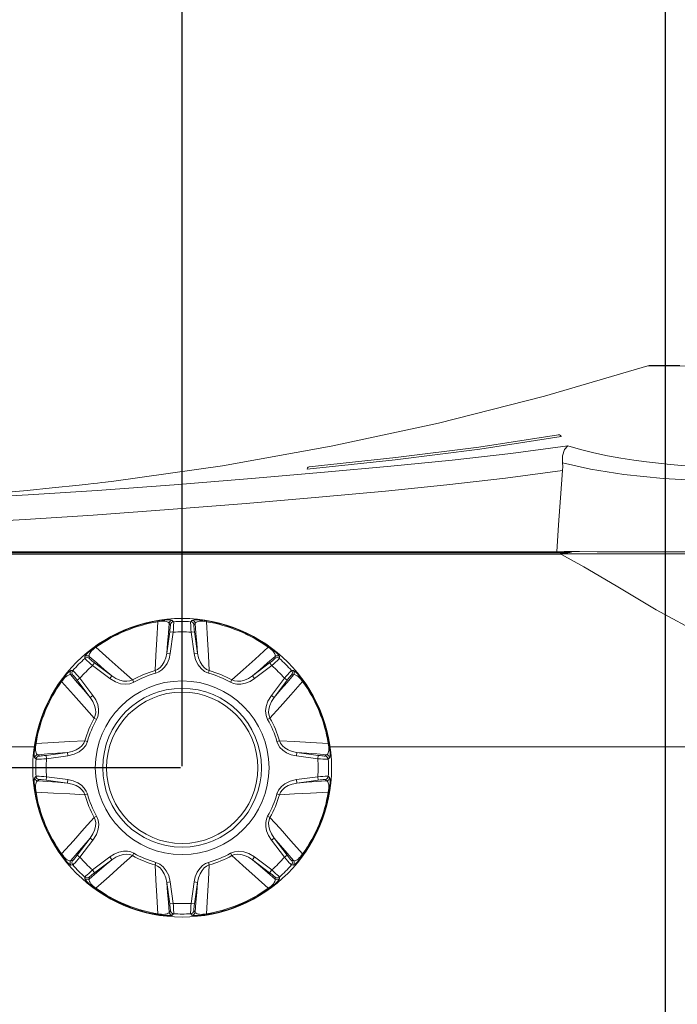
# Model space of a CAD drawing. Header units: millimetres. Extents: x 3925 to 5043, y -86 to 778.
# Tile 140 of 256: x 4272 to 4296, y 211 to 246. Entities that reach past the tile are written whole.
import ezdxf

# ---------------------------------------------------------------- set-up
doc = ezdxf.new("R2010")
doc.units = ezdxf.units.MM
doc.header["$LTSCALE"] = 46.255
doc.header["$PDMODE"] = 3
doc.header["$PDSIZE"] = 1
doc.layers.get('0').update_dxf_attribs({"linetype": 'CONTINUOUS'})
doc.layers.get('Defpoints').update_dxf_attribs({"linetype": 'CONTINUOUS'})
for name, color, linetype in [('H30-BOTTOM-CDXF_CONTINUOUS_LINE', 7, 'CONTINUOUS'), ('H30K-FRONT-CDXF_CONTINUOUS_LINE', 7, 'CONTINUOUS'), ('RUBBER-FOOT-DXF_CONTINUOUS_LINE', 7, 'CONTINUOUS')]:
    doc.layers.add(name, color=color, linetype=linetype)
doc.styles.add('SLDTEXTSTYLE0', font='arialbd.ttf', dxfattribs={"height": 5.5})
doc.styles.add('SLDTEXTSTYLE2', font='arial.ttf')
doc.dimstyles.new('SLDDIMSTYLE1', dxfattribs={"dimtxt": 5.650301, "dimasz": 4.572, "dimexe": 0, "dimexo": 0.0625, "dimgap": 1.412575, "dimtad": 0, "dimtih": 1, "dimtoh": 1, "dimlfac": 3.5, "dimrnd": 1e-09, "dimzin": 4, "dimdsep": 46, "dimtxsty": 'SLDTEXTSTYLE0', "dimsah": 1, "dimcen": 0.09, "dimadec": 0, "dimazin": 1, "dimtol": 1, "dimtp": 0.8, "dimtm": 0.8, "dimtfac": 1, "dimtdec": 1, "dimtofl": 0, "dimtmove": 0, "dimatfit": 3, "dimfxl": 1, "dimfrac": 2, "dimtolj": 1, "dimarcsym": 0})

# ---------------------------------------------------------------- blocks, each defined once
blk = doc.blocks.new('*D97')
at = {"color": 0, "linetype": 'Continuous', "lineweight": -2}
for p, q in [((4278.259, 219.477), (4278.259, 273.937)), ((4281.259, 273.937), (4352.509, 273.937)), ((4355.509, 219.477), (4355.509, 273.937))]:
    blk.add_line(p, q, dxfattribs=at)
at = {"color": 0, "linetype": 'Continuous', "lineweight": 0}
for points in [[(4281.259, 274.437), (4281.259, 273.437), (4278.259, 273.937)], [(4352.509, 274.437), (4352.509, 273.437), (4355.509, 273.937)]]:
    blk.add_solid(points, dxfattribs=at)
at = {"layer": 'Defpoints', "color": 0, "linetype": 'Continuous', "lineweight": 0}
for p in [(4355.509, 273.937), (4278.259, 219.415), (4355.509, 219.415)]:
    blk.add_point(p, dxfattribs=at)
at = {"color": 0, "linetype": 'Continuous', "lineweight": 0, "insert": (4314.8, 277.272), "char_height": 3, "attachment_point": 5, "style": 'SLDTEXTSTYLE2'}
blk.add_mtext('\\A1;309.00 [12.17]', dxfattribs=at)
blk = doc.blocks.new('*D100')
at = {"color": 0, "linetype": 'Continuous', "lineweight": -2}
for p, q in [((4278.196, 219.415), (4217.635, 219.415)), ((4217.635, 216.415), (4217.635, 144.59)), ((4260.696, 141.59), (4217.635, 141.59))]:
    blk.add_line(p, q, dxfattribs=at)
at = {"color": 0, "linetype": 'Continuous', "lineweight": 0}
for points in [[(4217.135, 216.415), (4218.135, 216.415), (4217.635, 219.415)], [(4217.135, 144.59), (4218.135, 144.59), (4217.635, 141.59)]]:
    blk.add_solid(points, dxfattribs=at)
at = {"layer": 'Defpoints', "color": 0, "linetype": 'Continuous', "lineweight": 0}
for p in [(4278.259, 219.415), (4217.635, 141.59), (4260.759, 141.59)]:
    blk.add_point(p, dxfattribs=at)
at = {"color": 0, "linetype": 'Continuous', "lineweight": 0, "insert": (4214.3, 181.816), "char_height": 3, "attachment_point": 5, "rotation": 90, "style": 'SLDTEXTSTYLE2'}
blk.add_mtext('\\A1;311.30 [12.26]', dxfattribs=at)
blk = doc.blocks.new('*D101')
at = {"color": 0, "linetype": 'Continuous', "lineweight": -2}
for p, q in [((4278.259, 264.832), (4250.726, 264.832)), ((4278.259, 219.54), (4278.259, 264.832)), ((4292.634, 264.832), (4281.259, 264.832)), ((4295.634, 203.977), (4295.634, 264.832))]:
    blk.add_line(p, q, dxfattribs=at)
at = {"color": 0, "linetype": 'Continuous', "lineweight": 0}
for points in [[(4281.259, 265.332), (4281.259, 264.332), (4278.259, 264.832)], [(4292.634, 265.332), (4292.634, 264.332), (4295.634, 264.832)]]:
    blk.add_solid(points, dxfattribs=at)
at = {"layer": 'Defpoints', "color": 0, "linetype": 'Continuous', "lineweight": 0}
for p in [(4295.634, 264.832), (4278.259, 219.477), (4295.634, 203.915)]:
    blk.add_point(p, dxfattribs=at)
at = {"color": 0, "linetype": 'Continuous', "lineweight": 0, "insert": (4262.992, 268.167), "char_height": 3, "attachment_point": 5, "style": 'SLDTEXTSTYLE2'}
blk.add_mtext('\\A1;69.50 [2.74]', dxfattribs=at)
blk = doc.blocks.new('*D102')
at = {"color": 0, "linetype": 'Continuous', "lineweight": -2}
for p, q in [((4250.009, 216.477), (4250.009, 253.43)), ((4275.259, 253.43), (4253.009, 253.43)), ((4278.259, 219.477), (4278.259, 253.43))]:
    blk.add_line(p, q, dxfattribs=at)
at = {"color": 0, "linetype": 'Continuous', "lineweight": 0}
for points in [[(4253.009, 253.93), (4253.009, 252.93), (4250.009, 253.43)], [(4275.259, 253.93), (4275.259, 252.93), (4278.259, 253.43)]]:
    blk.add_solid(points, dxfattribs=at)
at = {"layer": 'Defpoints', "color": 0, "linetype": 'Continuous', "lineweight": 0}
for p in [(4250.009, 253.43), (4278.259, 219.415), (4250.009, 216.415)]:
    blk.add_point(p, dxfattribs=at)
at = {"color": 0, "linetype": 'Continuous', "lineweight": 0, "insert": (4264.134, 256.765), "char_height": 3, "attachment_point": 5, "style": 'SLDTEXTSTYLE2'}
blk.add_mtext('\\A1;113.00 [4.45]', dxfattribs=at)

msp = doc.modelspace()

# ---------------------------------------------------------------- linework, layer by layer
at = {"layer": 'H30-BOTTOM-CDXF_CONTINUOUS_LINE', "color": 7, "linetype": 'Continuous', "lineweight": 0}
for p, q in [((4262.5088, 227.1495), (4292.1069, 227.1495)), ((4262.5088, 227.095), (4291.8464, 227.095)), ((4291.8996, 227.0843), (4291.8464, 227.095)), ((4292.0569, 227.1376), (4291.8483, 227.1095)), ((4291.8996, 227.0843), (4291.8483, 227.1095)), ((4341.9193, 227.1095), (4291.8483, 227.1095)), ((4292.2557, 227.1648), (4292.0569, 227.1376)), ((4292.1069, 227.1495), (4292.1217, 227.1465)), ((4262.5088, 220.1648), (4272.95, 220.1648)), ((4283.5687, 220.1648), (4350.2, 220.1648))]:
    msp.add_line(p, q, dxfattribs=at)
msp.add_lwpolyline([(4291.8996, 227.0843), (4292.7079, 226.6448), (4293.8625, 225.955), (4295.3053, 225.0959), (4296.945, 224.2039), (4298.6852, 223.4345), (4300.4029, 222.9498), (4301.8838, 222.8138)], dxfattribs=at)
at = {"layer": 'H30K-FRONT-CDXF_CONTINUOUS_LINE', "color": 7, "linetype": 'Continuous', "lineweight": 0}
for p, q in [((4295.0367, 233.8743), (4295.0088, 233.8746)), ((4295.4569, 233.872), (4295.0367, 233.8743)), ((4295.3724, 233.8893), (4295.1103, 233.89)), ((4296.1512, 233.8879), (4295.3712, 233.8893)), ((4296.0141, 233.8693), (4295.4569, 233.872)), ((4297.2014, 233.8641), (4296.0141, 233.8693)), ((4291.7967, 231.3924), (4291.7967, 231.4034)), ((4291.8827, 231.3309), (4291.8828, 231.3455)), ((4279.7126, 230.2815), (4275.8032, 229.7289)), ((4285.9227, 230.4975), (4282.76, 230.1577)), ((4282.8264, 230.2452), (4282.8264, 230.2404)), ((4282.76, 230.1641), (4282.76, 230.1577)), ((4274.551, 229.5819), (4274.6672, 229.5948)), ((4274.6672, 229.5948), (4274.8775, 229.6187)), ((4274.8775, 229.6187), (4275.0569, 229.6393)), ((4275.0569, 229.6393), (4275.2184, 229.6583)), ((4275.2184, 229.6583), (4275.3678, 229.676)), ((4275.3678, 229.676), (4275.5002, 229.6919)), ((4275.5002, 229.6919), (4275.8032, 229.7289)), ((4262.5088, 227.179), (4291.7287, 227.179)), ((4262.5088, 227.1594), (4291.9957, 227.1594)), ((4291.8573, 227.1883), (4291.7287, 227.179)), ((4291.9947, 227.1978), (4291.8573, 227.1883)), ((4291.9957, 227.1594), (4291.9947, 227.1978)), ((4292.5494, 227.1923), (4291.9947, 227.1978)), ((4292.0242, 227.157), (4291.9957, 227.1594)), ((4292.1998, 227.1571), (4292.0242, 227.157))]:
    msp.add_line(p, q, dxfattribs=at)
for points in [[(4295.0088, 233.8746), (4291.2889, 232.7844), (4287.481, 231.8151), (4283.6124, 230.9781), (4279.7126, 230.2815)], [(4291.7967, 231.3924), (4288.9261, 230.9463), (4285.9396, 230.5723), (4282.8264, 230.2404)], [(4291.8827, 231.3309), (4288.9618, 230.8777), (4285.9227, 230.4975)], [(4291.8862, 231.3315), (4291.8628, 231.3711), (4291.8323, 231.3899), (4291.7967, 231.3924)], [(4264.3796, 228.9249), (4265.2705, 228.9372), (4266.8465, 228.9714), (4268.5933, 229.0275), (4270.5354, 229.1114), (4272.7168, 229.23), (4275.2062, 229.3917), (4277.9666, 229.5958), (4280.7572, 229.8206), (4283.3743, 230.0448), (4285.7647, 230.2636), (4287.9699, 230.485), (4290.0779, 230.7258), (4292.1237, 231.0014)], [(4291.9352, 230.3896), (4291.9409, 230.6414), (4292.0082, 230.8601), (4292.1237, 231.0014)], [(4301.632, 230.3891), (4300.9273, 230.315), (4300.281, 230.2649), (4299.6914, 230.2331), (4299.152, 230.2152), (4298.6447, 230.2076), (4298.1483, 230.2087), (4297.6512, 230.2181), (4297.1574, 230.2355), (4296.6807, 230.2602), (4296.2313, 230.2905), (4295.8053, 230.3258), (4295.386, 230.367), (4294.9553, 230.4167), (4294.5027, 230.4776), (4294.0312, 230.5513), (4293.5492, 230.6389), (4293.0637, 230.7422), (4292.5848, 230.8629), (4292.1237, 231.0014)], [(4282.8264, 230.2404), (4282.7928, 230.2284), (4282.7684, 230.2018), (4282.7565, 230.1574)], [(4291.9352, 230.3896), (4291.9426, 230.2525), (4291.938, 230.1074)], [(4291.9352, 230.3896), (4292.9453, 230.1554), (4294.1457, 229.9632), (4295.5569, 229.8154), (4297.2715, 229.7241), (4299.318, 229.7343), (4301.6959, 229.9274)], [(4262.5088, 228.0365), (4263.8442, 228.0417), (4265.253, 228.0587), (4266.816, 228.0921), (4268.5463, 228.147), (4270.4663, 228.2289), (4272.6171, 228.3447), (4275.0647, 228.5024), (4277.7831, 228.7024), (4280.5553, 228.9256), (4283.1725, 229.1504), (4285.5686, 229.3702), (4287.7788, 229.5922), (4289.8848, 229.8323), (4291.9381, 230.1078)], [(4291.9381, 230.1078), (4291.8677, 229.1305), (4291.7979, 228.1545), (4291.7287, 227.179)], [(4271.1292, 229.2563), (4271.8654, 229.3172), (4272.6847, 229.3908), (4273.5858, 229.479), (4274.551, 229.5819)], [(4301.6965, 227.179), (4300.1225, 227.1791), (4298.7073, 227.1794), (4297.4611, 227.1799), (4296.3945, 227.1806), (4295.477, 227.1817), (4294.6583, 227.1832), (4293.896, 227.1853), (4293.1868, 227.1882), (4292.5494, 227.1923)]]:
    msp.add_lwpolyline(points, dxfattribs=at)
msp.add_arc((4295.11, 233.5508), 0.3393, 78.53804, 107.36245, dxfattribs=at)
at = {"layer": 'RUBBER-FOOT-DXF_CONTINUOUS_LINE', "color": 7, "linetype": 'Continuous', "lineweight": 0}
for p, q in [((4277.3812, 224.6986), (4277.386, 224.6699)), ((4277.8355, 224.5607), (4277.7899, 224.6098)), ((4277.9053, 224.7174), (4277.9519, 224.6684)), ((4278.5658, 224.6684), (4278.6124, 224.7174)), ((4278.7278, 224.6098), (4278.6822, 224.5607)), ((4279.1365, 224.6986), (4279.1317, 224.6699)), ((4277.8135, 224.3092), (4277.7083, 223.5408)), ((4277.9372, 224.2923), (4277.8135, 224.3092)), ((4277.9372, 224.2923), (4277.8319, 223.5238)), ((4278.5805, 224.2923), (4278.7042, 224.3092)), ((4278.6858, 223.5238), (4278.5805, 224.2923)), ((4278.8094, 223.5408), (4278.7042, 224.3092)), ((4275.1432, 223.7716), (4275.1601, 223.7479)), ((4277.8319, 223.5238), (4277.7083, 223.5407)), ((4278.6858, 223.5238), (4278.8094, 223.5407)), ((4281.3745, 223.7716), (4281.3576, 223.7479)), ((4274.761, 223.3467), (4274.7593, 223.4143)), ((4274.917, 223.4198), (4274.9195, 223.3529)), ((4275.0373, 223.0911), (4275.1128, 223.1905)), ((4275.7306, 222.7216), (4275.1128, 223.1905)), ((4281.4049, 223.1905), (4280.787, 222.7216)), ((4281.4803, 223.0911), (4281.4049, 223.1905)), ((4281.5982, 223.3529), (4281.6007, 223.4198)), ((4281.7584, 223.4143), (4281.7567, 223.3467)), ((4274.2593, 222.9143), (4274.3269, 222.9126)), ((4275.6552, 222.6222), (4275.0373, 223.0911)), ((4277.3161, 222.8203), (4277.2905, 222.9126)), ((4279.2016, 222.8203), (4279.2272, 222.9126)), ((4281.4803, 223.0911), (4280.8625, 222.6222)), ((4282.2584, 222.9143), (4282.1908, 222.9126)), ((4273.902, 222.5304), (4273.9257, 222.5135)), ((4274.3207, 222.7541), (4274.2538, 222.7566)), ((4274.5825, 222.6363), (4274.4831, 222.5608)), ((4274.4831, 222.5608), (4274.952, 221.943)), ((4274.5825, 222.6363), (4275.0514, 222.0184)), ((4275.6552, 222.6222), (4275.7307, 222.7216)), ((4276.5174, 222.4895), (4276.4702, 222.5728)), ((4280.0003, 222.4895), (4280.0475, 222.5728)), ((4280.8625, 222.6222), (4280.787, 222.7216)), ((4281.9352, 222.6363), (4281.4662, 222.0184)), ((4282.0346, 222.5608), (4281.5657, 221.943)), ((4282.0346, 222.5608), (4281.9352, 222.6363)), ((4282.2639, 222.7566), (4282.197, 222.7541)), ((4282.592, 222.5135), (4282.6157, 222.5304)), ((4275.0514, 222.0184), (4274.952, 221.9429)), ((4281.5657, 221.9429), (4281.4662, 222.0184)), ((4275.1841, 221.1562), (4275.1008, 221.2034)), ((4281.4169, 221.2034), (4281.3336, 221.1562)), ((4274.8533, 220.3575), (4274.761, 220.3831)), ((4281.7567, 220.3831), (4281.6644, 220.3575)), ((4272.975, 220.2924), (4273.0037, 220.2876)), ((4274.1328, 219.9653), (4273.3644, 219.8601)), ((4274.1498, 219.8417), (4274.1329, 219.9653)), ((4282.3848, 219.9653), (4282.3679, 219.8417)), ((4282.3848, 219.9653), (4283.1533, 219.8601)), ((4283.514, 220.2876), (4283.5427, 220.2924)), ((4273.0052, 219.7217), (4272.9562, 219.7683)), ((4273.0638, 219.8837), (4273.1129, 219.8381)), ((4273.3813, 219.7364), (4273.3644, 219.8601)), ((4274.1498, 219.8417), (4273.3813, 219.7364)), ((4282.3679, 219.8417), (4283.1364, 219.7364)), ((4283.1533, 219.8601), (4283.1364, 219.7364)), ((4283.4048, 219.8381), (4283.4539, 219.8837)), ((4283.5125, 219.7217), (4283.5615, 219.7683)), ((4273.0052, 219.1078), (4272.9562, 219.0612)), ((4273.1129, 218.9914), (4273.0638, 218.9458)), ((4273.3644, 218.9694), (4273.3813, 219.0931)), ((4274.1328, 218.8642), (4273.3644, 218.9694)), ((4274.1498, 218.9878), (4273.3813, 219.0931)), ((4274.1329, 218.8642), (4274.1498, 218.9878)), ((4283.1364, 219.0931), (4282.3679, 218.9878)), ((4282.3848, 218.8642), (4282.3679, 218.9878)), ((4283.1533, 218.9694), (4282.3849, 218.8642)), ((4283.1533, 218.9694), (4283.1364, 219.0931)), ((4283.4539, 218.9458), (4283.4048, 218.9914)), ((4283.5615, 219.0612), (4283.5125, 219.1078)), ((4273.0037, 218.5419), (4272.975, 218.5371)), ((4274.761, 218.4464), (4274.8533, 218.472)), ((4281.7567, 218.4464), (4281.6644, 218.472)), ((4283.514, 218.5419), (4283.5427, 218.5371)), ((4275.1008, 217.6261), (4275.1841, 217.6733)), ((4281.4169, 217.6261), (4281.3336, 217.6733)), ((4274.4831, 216.2687), (4274.952, 216.8865)), ((4274.5825, 216.1933), (4275.0514, 216.8111)), ((4274.952, 216.8866), (4275.0514, 216.8111)), ((4281.5657, 216.8866), (4281.4662, 216.8111)), ((4281.4662, 216.8111), (4281.9352, 216.1933)), ((4281.5657, 216.8866), (4282.0346, 216.2687)), ((4273.9257, 216.316), (4273.902, 216.2991)), ((4274.2538, 216.0729), (4274.3207, 216.0754)), ((4274.4831, 216.2687), (4274.5825, 216.1933)), ((4275.0373, 215.7384), (4275.6552, 216.2074)), ((4275.1128, 215.639), (4275.7306, 216.1079)), ((4275.6552, 216.2074), (4275.7307, 216.1079)), ((4276.5174, 216.34), (4276.4702, 216.2567)), ((4280.0003, 216.34), (4280.0475, 216.2567)), ((4280.8625, 216.2074), (4280.787, 216.1079)), ((4280.7871, 216.1079), (4281.4049, 215.639)), ((4280.8625, 216.2074), (4281.4803, 215.7384)), ((4282.0346, 216.2687), (4281.9352, 216.1933)), ((4282.197, 216.0754), (4282.2639, 216.0729)), ((4282.592, 216.316), (4282.6157, 216.2991)), ((4274.2593, 215.9152), (4274.3269, 215.9169)), ((4275.0373, 215.7384), (4275.1128, 215.639)), ((4277.3161, 216.0092), (4277.2905, 215.9169)), ((4279.2016, 216.0092), (4279.2272, 215.9169)), ((4281.4803, 215.7384), (4281.4049, 215.639)), ((4282.1908, 215.9169), (4282.2584, 215.9152)), ((4274.7593, 215.4152), (4274.761, 215.4828)), ((4274.9195, 215.4766), (4274.917, 215.4097)), ((4281.6007, 215.4097), (4281.5982, 215.4766)), ((4281.7567, 215.4828), (4281.7584, 215.4152)), ((4275.1432, 215.0579), (4275.1601, 215.0816)), ((4277.8319, 215.3057), (4277.7083, 215.2888)), ((4277.7083, 215.2887), (4277.8135, 214.5203)), ((4277.8319, 215.3057), (4277.9372, 214.5372)), ((4278.5805, 214.5372), (4278.6858, 215.3057)), ((4278.6858, 215.3057), (4278.8094, 215.2888)), ((4278.7042, 214.5203), (4278.8094, 215.2888)), ((4281.3745, 215.0579), (4281.3576, 215.0816)), ((4277.9372, 214.5372), (4277.8135, 214.5203)), ((4278.5805, 214.5372), (4278.7042, 214.5203)), ((4277.3812, 214.1309), (4277.386, 214.1596)), ((4277.7899, 214.2197), (4277.8355, 214.2688)), ((4277.9519, 214.1611), (4277.9053, 214.1121)), ((4278.6124, 214.1121), (4278.5658, 214.1611)), ((4278.6822, 214.2688), (4278.7278, 214.2197)), ((4279.1365, 214.1309), (4279.1317, 214.1596))]:
    msp.add_line(p, q, dxfattribs=at)
for points in [[(4277.386, 224.6699), (4277.3491, 224.0372), (4277.3172, 223.4522), (4277.2905, 222.9126)], [(4277.3812, 224.6986), (4277.4673, 224.7116), (4277.5543, 224.7221), (4277.6387, 224.7294), (4277.7178, 224.7335), (4277.7871, 224.7341), (4277.8437, 224.7315), (4277.8843, 224.7259), (4277.9053, 224.7174)], [(4277.386, 224.6699), (4277.448, 224.68), (4277.5116, 224.6863), (4277.5736, 224.688), (4277.6306, 224.685), (4277.6804, 224.6775), (4277.7223, 224.666), (4277.7553, 224.6508), (4277.7784, 224.6321), (4277.7899, 224.6098)], [(4277.7083, 223.5408), (4277.7356, 223.8972), (4277.7629, 224.255), (4277.7899, 224.6098)], [(4277.9053, 224.7174), (4277.864, 224.7073), (4277.8285, 224.684), (4277.8028, 224.6502), (4277.7899, 224.6097)], [(4277.9519, 224.6684), (4277.9103, 224.6586), (4277.8745, 224.6353), (4277.8485, 224.6014), (4277.8355, 224.5607)], [(4277.9519, 224.6684), (4277.954, 224.6517), (4277.9541, 224.6121), (4277.9523, 224.5523), (4277.9486, 224.4756), (4277.9435, 224.3873), (4277.9372, 224.2923)], [(4278.5805, 224.2923), (4278.5742, 224.3872), (4278.5691, 224.4755), (4278.5654, 224.5525), (4278.5636, 224.6123), (4278.5637, 224.6518), (4278.5658, 224.6684)], [(4278.5658, 224.6684), (4278.6074, 224.6586), (4278.6432, 224.6353), (4278.6692, 224.6014), (4278.6822, 224.5607)], [(4279.1365, 224.6986), (4279.0503, 224.7116), (4278.9634, 224.7221), (4278.879, 224.7294), (4278.7999, 224.7335), (4278.7306, 224.7341), (4278.674, 224.7315), (4278.6334, 224.7259), (4278.6124, 224.7174)], [(4278.6124, 224.7174), (4278.6537, 224.7073), (4278.6892, 224.684), (4278.7149, 224.6502), (4278.7278, 224.6097)], [(4278.7278, 224.6098), (4278.7393, 224.6321), (4278.7624, 224.6508), (4278.7954, 224.6661), (4278.8373, 224.6776), (4278.8871, 224.685), (4278.9441, 224.688), (4279.0061, 224.6863), (4279.0698, 224.68), (4279.1317, 224.6699)], [(4278.7278, 224.6098), (4278.7548, 224.255), (4278.7821, 223.8971), (4278.8094, 223.5408)], [(4279.2272, 222.9126), (4279.2006, 223.4508), (4279.1687, 224.0357), (4279.1317, 224.6699)], [(4277.8355, 224.5607), (4277.8372, 224.5497), (4277.8366, 224.5233), (4277.8338, 224.4836), (4277.8287, 224.4323), (4277.8219, 224.3734), (4277.8135, 224.3092)], [(4278.7042, 224.3092), (4278.6958, 224.3732), (4278.689, 224.4323), (4278.6839, 224.4838), (4278.681, 224.5236), (4278.6805, 224.5498), (4278.6822, 224.5607)], [(4275.1432, 223.7716), (4275.0731, 223.7199), (4275.0042, 223.6658), (4274.9393, 223.6113), (4274.8805, 223.5582), (4274.8311, 223.5096), (4274.7929, 223.4678), (4274.7682, 223.4351), (4274.7593, 223.4143)], [(4274.917, 223.4198), (4274.9094, 223.4437), (4274.9124, 223.4733), (4274.925, 223.5074), (4274.9465, 223.5451), (4274.9765, 223.5857), (4275.0146, 223.6281), (4275.0597, 223.6707), (4275.1092, 223.7113), (4275.1601, 223.7479)], [(4276.4702, 222.5728), (4276.0708, 222.9346), (4275.6347, 223.3256), (4275.1601, 223.7479)], [(4277.7083, 223.5407), (4277.6718, 223.3707), (4277.6154, 223.2269), (4277.5447, 223.1092), (4277.4641, 223.0175), (4277.3778, 222.9521), (4277.2905, 222.9126)], [(4277.8319, 223.5238), (4277.789, 223.3358), (4277.7182, 223.1698), (4277.6282, 223.0349), (4277.5273, 222.9329), (4277.4217, 222.8623), (4277.3161, 222.8203)], [(4279.2016, 222.8203), (4279.0653, 222.8797), (4278.9384, 222.9804), (4278.8289, 223.1194), (4278.7425, 223.296), (4278.6858, 223.5238)], [(4279.2272, 222.9126), (4279.1399, 222.9521), (4279.0536, 223.0175), (4278.973, 223.1091), (4278.9023, 223.2269), (4278.8459, 223.3707), (4278.8094, 223.5407)], [(4281.3576, 223.7479), (4280.8841, 223.3266), (4280.4479, 222.9355), (4280.0475, 222.5728)], [(4281.3576, 223.7479), (4281.4086, 223.7112), (4281.458, 223.6706), (4281.5031, 223.628), (4281.5412, 223.5857), (4281.5712, 223.5451), (4281.5927, 223.5074), (4281.6053, 223.4733), (4281.6083, 223.4437), (4281.6007, 223.4198)], [(4281.3745, 223.7716), (4281.4446, 223.7199), (4281.5135, 223.6658), (4281.5784, 223.6114), (4281.6371, 223.5583), (4281.6866, 223.5096), (4281.7247, 223.4678), (4281.7495, 223.4351), (4281.7584, 223.4143)], [(4274.7593, 223.4143), (4274.7956, 223.4364), (4274.8372, 223.445), (4274.8793, 223.4393), (4274.917, 223.4198)], [(4274.761, 223.3467), (4274.7974, 223.3692), (4274.8391, 223.3781), (4274.8815, 223.3724), (4274.9195, 223.3529)], [(4275.0373, 223.0911), (4274.9658, 223.1538), (4274.8997, 223.2126), (4274.8427, 223.2645), (4274.7991, 223.3055), (4274.7713, 223.3335), (4274.761, 223.3467)], [(4274.917, 223.4198), (4275.1869, 223.188), (4275.4593, 222.9543), (4275.7306, 222.7216)], [(4275.1128, 223.1905), (4275.0617, 223.2299), (4275.015, 223.2669), (4274.9751, 223.2997), (4274.9449, 223.3258), (4274.926, 223.3439), (4274.9195, 223.3529)], [(4280.787, 222.7216), (4281.0584, 222.9543), (4281.3307, 223.188), (4281.6007, 223.4198)], [(4281.5982, 223.3529), (4281.5916, 223.3438), (4281.5726, 223.3256), (4281.5425, 223.2995), (4281.5027, 223.2669), (4281.4561, 223.23), (4281.4049, 223.1905)], [(4281.7567, 223.3467), (4281.7463, 223.3334), (4281.7184, 223.3053), (4281.6749, 223.2643), (4281.618, 223.2126), (4281.552, 223.1539), (4281.4803, 223.0911)], [(4281.7567, 223.3467), (4281.7203, 223.3692), (4281.6785, 223.3781), (4281.6362, 223.3724), (4281.5982, 223.3529)], [(4281.7584, 223.4143), (4281.7221, 223.4364), (4281.6805, 223.445), (4281.6384, 223.4393), (4281.6007, 223.4198)], [(4273.902, 222.5304), (4273.9537, 222.6005), (4274.0078, 222.6694), (4274.0622, 222.7343), (4274.1153, 222.7931), (4274.164, 222.8425), (4274.2058, 222.8807), (4274.2385, 222.9054), (4274.2593, 222.9143)], [(4274.2593, 222.9143), (4274.2372, 222.878), (4274.2286, 222.8364), (4274.2343, 222.7943), (4274.2538, 222.7566)], [(4274.3269, 222.9126), (4274.3044, 222.8762), (4274.2955, 222.8345), (4274.3012, 222.7921), (4274.3208, 222.7541)], [(4274.3269, 222.9126), (4274.3402, 222.9022), (4274.3683, 222.8743), (4274.4093, 222.8308), (4274.461, 222.7739), (4274.5197, 222.7079), (4274.5825, 222.6363)], [(4282.1908, 222.9126), (4282.1775, 222.9022), (4282.1494, 222.8743), (4282.1084, 222.8308), (4282.0567, 222.7739), (4281.998, 222.7079), (4281.9352, 222.6363)], [(4282.1969, 222.7541), (4282.2165, 222.7921), (4282.2222, 222.8344), (4282.2133, 222.8762), (4282.1908, 222.9126)], [(4282.2639, 222.7566), (4282.2834, 222.7943), (4282.2891, 222.8364), (4282.2805, 222.878), (4282.2584, 222.9143)], [(4282.6157, 222.5304), (4282.564, 222.6005), (4282.5099, 222.6694), (4282.4554, 222.7343), (4282.4023, 222.7931), (4282.3537, 222.8425), (4282.3119, 222.8807), (4282.2792, 222.9054), (4282.2584, 222.9143)], [(4273.9257, 222.5135), (4273.9624, 222.5645), (4274.003, 222.6139), (4274.0456, 222.659), (4274.0879, 222.6971), (4274.1285, 222.7271), (4274.1662, 222.7486), (4274.2003, 222.7612), (4274.2299, 222.7642), (4274.2538, 222.7566)], [(4273.9257, 222.5135), (4274.347, 222.04), (4274.7381, 221.6038), (4275.1008, 221.2034)], [(4274.952, 221.943), (4274.7193, 222.2143), (4274.4856, 222.4866), (4274.2538, 222.7566)], [(4274.3207, 222.7541), (4274.3298, 222.7475), (4274.348, 222.7285), (4274.3741, 222.6984), (4274.4067, 222.6586), (4274.4436, 222.6121), (4274.4831, 222.5608)], [(4276.5174, 222.4895), (4276.379, 222.435), (4276.218, 222.4166), (4276.0424, 222.4374), (4275.8564, 222.5012), (4275.6552, 222.6222)], [(4276.4702, 222.5728), (4276.3805, 222.539), (4276.2733, 222.5242), (4276.1515, 222.5321), (4276.0183, 222.5654), (4275.8767, 222.6271), (4275.7307, 222.7216)], [(4280.8625, 222.6222), (4280.6993, 222.5196), (4280.5318, 222.4523), (4280.3727, 222.4205), (4280.2293, 222.4197), (4280.1047, 222.4445), (4280.0003, 222.4895)], [(4280.787, 222.7216), (4280.641, 222.6271), (4280.4994, 222.5654), (4280.3662, 222.5321), (4280.2444, 222.5242), (4280.1371, 222.539), (4280.0475, 222.5728)], [(4281.4169, 221.2034), (4281.7787, 221.6028), (4282.1697, 222.0389), (4282.592, 222.5135)], [(4282.2639, 222.7566), (4282.0321, 222.4867), (4281.7983, 222.2143), (4281.5657, 221.943)], [(4282.197, 222.7541), (4282.188, 222.7476), (4282.1699, 222.7287), (4282.1438, 222.6986), (4282.1112, 222.6589), (4282.074, 222.612), (4282.0346, 222.5608)], [(4282.592, 222.5135), (4282.5553, 222.5644), (4282.5147, 222.614), (4282.4721, 222.6591), (4282.4297, 222.6972), (4282.3891, 222.7272), (4282.3514, 222.7486), (4282.3174, 222.7612), (4282.2878, 222.7642), (4282.2639, 222.7566)], [(4274.952, 221.9429), (4275.0465, 221.7969), (4275.1082, 221.6553), (4275.1415, 221.5221), (4275.1494, 221.4003), (4275.1346, 221.293), (4275.1008, 221.2034)], [(4275.0514, 222.0184), (4275.154, 221.8552), (4275.2213, 221.6877), (4275.2531, 221.5286), (4275.2539, 221.3852), (4275.2291, 221.2606), (4275.1841, 221.1562)], [(4281.4662, 222.0184), (4281.3445, 221.8154), (4281.2796, 221.6224), (4281.2607, 221.4583), (4281.2788, 221.296), (4281.3336, 221.1562)], [(4281.5657, 221.9429), (4281.4712, 221.7969), (4281.4095, 221.6554), (4281.3762, 221.5222), (4281.3683, 221.4003), (4281.3831, 221.293), (4281.4169, 221.2034)], [(4274.761, 220.3831), (4274.2228, 220.3565), (4273.6379, 220.3246), (4273.0037, 220.2876)], [(4274.761, 220.3831), (4274.7215, 220.2958), (4274.6561, 220.2095), (4274.5645, 220.1289), (4274.4467, 220.0583), (4274.3029, 220.0018), (4274.1329, 219.9653)], [(4274.8533, 220.3575), (4274.794, 220.2212), (4274.6932, 220.0943), (4274.5542, 219.9848), (4274.3776, 219.8984), (4274.1498, 219.8417)], [(4281.6644, 220.3575), (4281.7064, 220.2519), (4281.777, 220.1462), (4281.879, 220.0454), (4282.0139, 219.9554), (4282.1799, 219.8846), (4282.3679, 219.8417)], [(4281.7567, 220.3831), (4281.7962, 220.2958), (4281.8616, 220.2095), (4281.9533, 220.1289), (4282.071, 220.0582), (4282.2148, 220.0018), (4282.3848, 219.9653)], [(4283.514, 220.2876), (4282.8813, 220.3245), (4282.2963, 220.3564), (4281.7567, 220.3831)], [(4272.975, 220.2924), (4272.962, 220.2062), (4272.9515, 220.1193), (4272.9442, 220.0349), (4272.9401, 219.9558), (4272.9395, 219.8865), (4272.9421, 219.8299), (4272.9477, 219.7893), (4272.9562, 219.7683)], [(4273.0638, 219.8837), (4273.0415, 219.8952), (4273.0228, 219.9183), (4273.0075, 219.9513), (4272.996, 219.9932), (4272.9886, 220.0431), (4272.9856, 220.1), (4272.9873, 220.162), (4272.9936, 220.2257), (4273.0037, 220.2876)], [(4273.0638, 219.8837), (4273.4186, 219.9107), (4273.7765, 219.938), (4274.1328, 219.9653)], [(4282.3848, 219.9653), (4282.7413, 219.938), (4283.0991, 219.9107), (4283.4539, 219.8837)], [(4283.514, 220.2876), (4283.5241, 220.2256), (4283.5304, 220.1619), (4283.5321, 220.1), (4283.5291, 220.043), (4283.5216, 219.9931), (4283.5101, 219.9513), (4283.4949, 219.9183), (4283.4762, 219.8952), (4283.4539, 219.8837)], [(4283.5427, 220.2924), (4283.5557, 220.2063), (4283.5662, 220.1193), (4283.5735, 220.0349), (4283.5776, 219.9558), (4283.5782, 219.8865), (4283.5755, 219.8299), (4283.5699, 219.7893), (4283.5615, 219.7683)], [(4272.9562, 219.7683), (4272.9663, 219.8096), (4272.9896, 219.8451), (4273.0234, 219.8708), (4273.0639, 219.8837)], [(4273.0052, 219.7217), (4273.015, 219.7633), (4273.0383, 219.7991), (4273.0722, 219.8251), (4273.1129, 219.8381)], [(4273.3813, 219.7364), (4273.2864, 219.7301), (4273.1981, 219.725), (4273.1211, 219.7213), (4273.0613, 219.7195), (4273.0218, 219.7196), (4273.0052, 219.7217)], [(4273.3644, 219.8601), (4273.3004, 219.8517), (4273.2413, 219.8449), (4273.1898, 219.8398), (4273.15, 219.837), (4273.1238, 219.8364), (4273.1129, 219.8381)], [(4283.1364, 219.7364), (4283.2313, 219.7301), (4283.3196, 219.725), (4283.3966, 219.7213), (4283.4564, 219.7195), (4283.4959, 219.7196), (4283.5125, 219.7217)], [(4283.1533, 219.8601), (4283.2173, 219.8517), (4283.2768, 219.8448), (4283.328, 219.8398), (4283.3677, 219.8369), (4283.3938, 219.8364), (4283.4048, 219.8381)], [(4283.4048, 219.8381), (4283.4455, 219.8251), (4283.4794, 219.7992), (4283.5027, 219.7633), (4283.5125, 219.7217)], [(4283.4538, 219.8837), (4283.4943, 219.8708), (4283.5281, 219.8451), (4283.5514, 219.8096), (4283.5615, 219.7683)], [(4272.975, 218.5371), (4272.962, 218.6232), (4272.9515, 218.7102), (4272.9442, 218.7946), (4272.9401, 218.8737), (4272.9395, 218.943), (4272.9421, 218.9996), (4272.9477, 219.0402), (4272.9562, 219.0612)], [(4273.0639, 218.9458), (4273.0234, 218.9587), (4272.9896, 218.9844), (4272.9663, 219.0199), (4272.9562, 219.0612)], [(4273.0037, 218.5419), (4272.9936, 218.6039), (4272.9873, 218.6676), (4272.9856, 218.7295), (4272.9886, 218.7865), (4272.9961, 218.8364), (4273.0076, 218.8782), (4273.0228, 218.9112), (4273.0415, 218.9343), (4273.0638, 218.9458)], [(4273.3813, 219.0931), (4273.2864, 219.0994), (4273.1981, 219.1045), (4273.1211, 219.1082), (4273.0613, 219.11), (4273.0218, 219.1099), (4273.0052, 219.1078)], [(4273.1129, 218.9914), (4273.0722, 219.0044), (4273.0383, 219.0304), (4273.015, 219.0662), (4273.0052, 219.1078)], [(4274.1328, 218.8642), (4273.7764, 218.8915), (4273.4186, 218.9188), (4273.0638, 218.9458)], [(4273.3644, 218.9694), (4273.3004, 218.9778), (4273.2409, 218.9847), (4273.1897, 218.9897), (4273.15, 218.9926), (4273.1239, 218.9931), (4273.1129, 218.9914)], [(4274.8533, 218.472), (4274.8113, 218.5776), (4274.7407, 218.6833), (4274.6387, 218.7841), (4274.5038, 218.8741), (4274.3378, 218.945), (4274.1498, 218.9878)], [(4282.3679, 218.9878), (4282.1382, 218.9304), (4281.9559, 218.8398), (4281.8265, 218.7372), (4281.7245, 218.6095), (4281.6644, 218.472)], [(4283.4539, 218.9458), (4283.0991, 218.9188), (4282.7412, 218.8915), (4282.3849, 218.8642)], [(4283.5125, 219.1078), (4283.4958, 219.1099), (4283.4562, 219.11), (4283.3964, 219.1082), (4283.3196, 219.1045), (4283.2314, 219.0994), (4283.1364, 219.0931)], [(4283.4048, 218.9914), (4283.3938, 218.9931), (4283.3677, 218.9926), (4283.3279, 218.9897), (4283.2768, 218.9847), (4283.2173, 218.9778), (4283.1533, 218.9694)], [(4283.4048, 218.9914), (4283.4455, 219.0044), (4283.4794, 219.0304), (4283.5027, 219.0662), (4283.5125, 219.1078)], [(4283.4539, 218.9458), (4283.4943, 218.9587), (4283.5281, 218.9844), (4283.5514, 219.0199), (4283.5615, 219.0612)], [(4283.514, 218.5419), (4283.5241, 218.6039), (4283.5304, 218.6676), (4283.5321, 218.7296), (4283.5291, 218.7866), (4283.5216, 218.8364), (4283.5101, 218.8782), (4283.4949, 218.9112), (4283.4762, 218.9343), (4283.4539, 218.9458)], [(4283.5427, 218.5371), (4283.5557, 218.6233), (4283.5662, 218.7102), (4283.5735, 218.7946), (4283.5776, 218.8737), (4283.5782, 218.943), (4283.5755, 218.9996), (4283.5699, 219.0402), (4283.5615, 219.0612)], [(4274.761, 218.4464), (4274.7215, 218.5337), (4274.6561, 218.62), (4274.5644, 218.7006), (4274.4467, 218.7713), (4274.3029, 218.8277), (4274.1329, 218.8642)], [(4282.3848, 218.8642), (4282.2148, 218.8277), (4282.071, 218.7713), (4281.9533, 218.7006), (4281.8616, 218.62), (4281.7962, 218.5337), (4281.7567, 218.4464)], [(4273.0037, 218.5419), (4273.6364, 218.505), (4274.2214, 218.4731), (4274.761, 218.4464)], [(4281.7567, 218.4464), (4282.2949, 218.473), (4282.8798, 218.5049), (4283.514, 218.5419)], [(4275.1008, 217.6261), (4274.739, 217.2267), (4274.348, 216.7906), (4273.9257, 216.316)], [(4274.952, 216.8866), (4275.0465, 217.0326), (4275.1082, 217.1741), (4275.1415, 217.3073), (4275.1494, 217.4292), (4275.1346, 217.5365), (4275.1008, 217.6261)], [(4275.0514, 216.8111), (4275.1732, 217.0141), (4275.2381, 217.2071), (4275.257, 217.3712), (4275.2389, 217.5336), (4275.1841, 217.6733)], [(4281.3336, 217.6733), (4281.2886, 217.5689), (4281.2638, 217.4443), (4281.2646, 217.3009), (4281.2964, 217.1419), (4281.3637, 216.9743), (4281.4662, 216.8111)], [(4281.4169, 217.6261), (4281.3831, 217.5365), (4281.3683, 217.4292), (4281.3762, 217.3073), (4281.4095, 217.1741), (4281.4712, 217.0326), (4281.5657, 216.8866)], [(4282.592, 216.316), (4282.1707, 216.7895), (4281.7796, 217.2257), (4281.4169, 217.6261)], [(4274.2538, 216.0729), (4274.4856, 216.3429), (4274.7193, 216.6152), (4274.952, 216.8865)], [(4281.5657, 216.8866), (4281.7984, 216.6152), (4282.0321, 216.3429), (4282.2639, 216.0729)], [(4273.902, 216.2991), (4273.9537, 216.229), (4274.0078, 216.1601), (4274.0623, 216.0952), (4274.1153, 216.0364), (4274.164, 215.987), (4274.2058, 215.9489), (4274.2385, 215.9241), (4274.2593, 215.9152)], [(4273.9257, 216.316), (4273.9624, 216.2651), (4274.003, 216.2155), (4274.0456, 216.1704), (4274.088, 216.1323), (4274.1286, 216.1023), (4274.1663, 216.0809), (4274.2003, 216.0683), (4274.2299, 216.0653), (4274.2538, 216.0729)], [(4274.2538, 216.0729), (4274.2343, 216.0352), (4274.2286, 215.9931), (4274.2372, 215.9515), (4274.2593, 215.9152)], [(4274.3208, 216.0754), (4274.3012, 216.0374), (4274.2955, 215.9951), (4274.3044, 215.9533), (4274.3269, 215.9169)], [(4274.3207, 216.0754), (4274.3297, 216.0819), (4274.3478, 216.1008), (4274.3739, 216.131), (4274.4065, 216.1707), (4274.4437, 216.2175), (4274.4831, 216.2687)], [(4274.3269, 215.9169), (4274.3402, 215.9273), (4274.3683, 215.9552), (4274.4093, 215.9987), (4274.461, 216.0556), (4274.5197, 216.1216), (4274.5825, 216.1933)], [(4275.7306, 216.1079), (4275.4593, 215.8752), (4275.187, 215.6415), (4274.917, 215.4097)], [(4275.1601, 215.0816), (4275.6336, 215.5029), (4276.0698, 215.894), (4276.4702, 216.2567)], [(4275.6552, 216.2074), (4275.8184, 216.3099), (4275.9859, 216.3772), (4276.145, 216.409), (4276.2884, 216.4098), (4276.413, 216.385), (4276.5174, 216.34)], [(4275.7306, 216.1079), (4275.8767, 216.2024), (4276.0183, 216.2641), (4276.1515, 216.2974), (4276.2733, 216.3053), (4276.3806, 216.2905), (4276.4702, 216.2567)], [(4280.0003, 216.34), (4280.1387, 216.3945), (4280.2997, 216.4129), (4280.4753, 216.3921), (4280.6613, 216.3283), (4280.8625, 216.2074)], [(4280.0475, 216.2567), (4280.1371, 216.2905), (4280.2444, 216.3053), (4280.3662, 216.2974), (4280.4994, 216.2641), (4280.641, 216.2024), (4280.7871, 216.1079)], [(4280.0475, 216.2567), (4280.4469, 215.8949), (4280.883, 215.5039), (4281.3576, 215.0816)], [(4281.6007, 215.4097), (4281.3307, 215.6415), (4281.0584, 215.8753), (4280.7871, 216.1079)], [(4281.9352, 216.1933), (4281.9979, 216.1217), (4282.0567, 216.0556), (4282.1085, 215.9986), (4282.1496, 215.955), (4282.1776, 215.9272), (4282.1908, 215.9169)], [(4282.0346, 216.2687), (4282.074, 216.2176), (4282.1112, 216.1706), (4282.1438, 216.1309), (4282.1699, 216.1008), (4282.188, 216.0819), (4282.197, 216.0754)], [(4282.197, 216.0754), (4282.2165, 216.0374), (4282.2222, 215.9951), (4282.2133, 215.9533), (4282.1908, 215.9169)], [(4282.6157, 216.2991), (4282.564, 216.229), (4282.5099, 216.1601), (4282.4554, 216.0952), (4282.4023, 216.0365), (4282.3537, 215.987), (4282.3119, 215.9489), (4282.2792, 215.9241), (4282.2584, 215.9152)], [(4282.2639, 216.0729), (4282.2834, 216.0352), (4282.2891, 215.9931), (4282.2805, 215.9515), (4282.2584, 215.9152)], [(4282.592, 216.316), (4282.5553, 216.265), (4282.5147, 216.2156), (4282.4721, 216.1705), (4282.4297, 216.1324), (4282.3892, 216.1024), (4282.3515, 216.0809), (4282.3174, 216.0683), (4282.2878, 216.0653), (4282.2639, 216.0729)], [(4274.761, 215.4828), (4274.7714, 215.4961), (4274.7993, 215.5242), (4274.8428, 215.5652), (4274.8997, 215.6169), (4274.9657, 215.6756), (4275.0373, 215.7384)], [(4277.2905, 215.9169), (4277.3171, 215.3787), (4277.349, 214.7938), (4277.386, 214.1596)], [(4277.2905, 215.9169), (4277.3778, 215.8774), (4277.4641, 215.812), (4277.5447, 215.7204), (4277.6154, 215.6026), (4277.6718, 215.4589), (4277.7083, 215.2887)], [(4277.3161, 216.0092), (4277.4524, 215.9499), (4277.5793, 215.8491), (4277.6888, 215.7101), (4277.7752, 215.5335), (4277.8319, 215.3057)], [(4278.6858, 215.3057), (4278.7286, 215.4937), (4278.7995, 215.6597), (4278.8895, 215.7947), (4278.9904, 215.8966), (4279.096, 215.9672), (4279.2016, 216.0092)], [(4278.8094, 215.2888), (4278.8459, 215.4588), (4278.9023, 215.6026), (4278.973, 215.7204), (4279.0536, 215.812), (4279.1399, 215.8774), (4279.2272, 215.9169)], [(4279.1317, 214.1596), (4279.1686, 214.7923), (4279.2005, 215.3773), (4279.2272, 215.9169)], [(4281.4803, 215.7384), (4281.5519, 215.6757), (4281.618, 215.6169), (4281.675, 215.5651), (4281.7186, 215.524), (4281.7464, 215.496), (4281.7567, 215.4828)], [(4274.7593, 215.4152), (4274.7956, 215.3931), (4274.8372, 215.3845), (4274.8793, 215.3902), (4274.917, 215.4098)], [(4275.1432, 215.0579), (4275.0731, 215.1096), (4275.0042, 215.1637), (4274.9393, 215.2182), (4274.8805, 215.2713), (4274.8311, 215.3199), (4274.7929, 215.3617), (4274.7682, 215.3944), (4274.7593, 215.4152)], [(4274.761, 215.4828), (4274.7974, 215.4603), (4274.8391, 215.4514), (4274.8815, 215.4571), (4274.9195, 215.4767)], [(4275.1601, 215.0816), (4275.1091, 215.1183), (4275.0597, 215.1589), (4275.0146, 215.2015), (4274.9765, 215.2439), (4274.9465, 215.2844), (4274.925, 215.3221), (4274.9124, 215.3562), (4274.9094, 215.3858), (4274.917, 215.4097)], [(4274.9195, 215.4766), (4274.9261, 215.4857), (4274.9451, 215.5039), (4274.9752, 215.53), (4275.015, 215.5626), (4275.0616, 215.5995), (4275.1128, 215.639)], [(4281.6007, 215.4097), (4281.6083, 215.3858), (4281.6053, 215.3562), (4281.5927, 215.3221), (4281.5712, 215.2844), (4281.5412, 215.2438), (4281.5031, 215.2014), (4281.458, 215.1588), (4281.4085, 215.1183), (4281.3576, 215.0816)], [(4281.3745, 215.0579), (4281.4446, 215.1096), (4281.5135, 215.1637), (4281.5784, 215.2182), (4281.6372, 215.2713), (4281.6866, 215.3199), (4281.7247, 215.3617), (4281.7495, 215.3944), (4281.7584, 215.4152)], [(4281.4049, 215.639), (4281.456, 215.5996), (4281.5027, 215.5627), (4281.5426, 215.5298), (4281.5728, 215.5037), (4281.5917, 215.4856), (4281.5982, 215.4766)], [(4281.7567, 215.4828), (4281.7203, 215.4603), (4281.6785, 215.4514), (4281.6362, 215.4571), (4281.5982, 215.4767)], [(4281.7584, 215.4152), (4281.7221, 215.3931), (4281.6805, 215.3845), (4281.6384, 215.3902), (4281.6007, 215.4098)], [(4277.7899, 214.2197), (4277.7629, 214.5745), (4277.7356, 214.9323), (4277.7083, 215.2887)], [(4278.8094, 215.2888), (4278.7821, 214.9323), (4278.7548, 214.5745), (4278.7278, 214.2197)], [(4277.8135, 214.5203), (4277.8219, 214.4563), (4277.8287, 214.3972), (4277.8338, 214.3457), (4277.8367, 214.3059), (4277.8372, 214.2797), (4277.8355, 214.2688)], [(4277.9372, 214.5372), (4277.9435, 214.4423), (4277.9486, 214.354), (4277.9523, 214.277), (4277.9541, 214.2172), (4277.954, 214.1777), (4277.9519, 214.1611)], [(4278.5658, 214.1611), (4278.5637, 214.1778), (4278.5636, 214.2174), (4278.5654, 214.2772), (4278.5691, 214.354), (4278.5742, 214.4422), (4278.5805, 214.5372)], [(4278.6822, 214.2688), (4278.6805, 214.2799), (4278.6811, 214.3062), (4278.6839, 214.3459), (4278.689, 214.3972), (4278.6958, 214.4561), (4278.7042, 214.5203)], [(4277.3812, 214.1309), (4277.4673, 214.1179), (4277.5543, 214.1074), (4277.6387, 214.1001), (4277.7178, 214.096), (4277.7871, 214.0954), (4277.8437, 214.0981), (4277.8843, 214.1037), (4277.9053, 214.1121)], [(4277.7899, 214.2197), (4277.7784, 214.1974), (4277.7553, 214.1787), (4277.7223, 214.1635), (4277.6804, 214.152), (4277.6306, 214.1445), (4277.5736, 214.1415), (4277.5116, 214.1432), (4277.4479, 214.1496), (4277.386, 214.1596)], [(4277.9053, 214.1121), (4277.864, 214.1222), (4277.8285, 214.1455), (4277.8028, 214.1793), (4277.7899, 214.2198)], [(4277.9519, 214.1611), (4277.9103, 214.1709), (4277.8745, 214.1942), (4277.8485, 214.2281), (4277.8355, 214.2688)], [(4278.5658, 214.1611), (4278.6074, 214.1709), (4278.6432, 214.1942), (4278.6692, 214.2281), (4278.6822, 214.2688)], [(4278.6124, 214.1121), (4278.6537, 214.1222), (4278.6892, 214.1455), (4278.7149, 214.1793), (4278.7278, 214.2198)], [(4279.1365, 214.1309), (4279.0504, 214.1179), (4278.9634, 214.1074), (4278.879, 214.1001), (4278.7999, 214.096), (4278.7306, 214.0954), (4278.674, 214.0981), (4278.6334, 214.1037), (4278.6124, 214.1121)], [(4279.1317, 214.1596), (4279.0697, 214.1495), (4279.006, 214.1432), (4278.9441, 214.1415), (4278.8871, 214.1445), (4278.8372, 214.152), (4278.7954, 214.1635), (4278.7624, 214.1787), (4278.7393, 214.1974), (4278.7278, 214.2197)]]:
    msp.add_lwpolyline(points, dxfattribs=at)
for radius in [5.3723, 3.125, 2.8559, 2.7211]:
    msp.add_circle((4278.2588, 219.4148), radius, dxfattribs=at)
for radius, start, end in [(5.3562, 99.43042, 125.56958), (5.3272, 99.43042, 125.56958), (5.2626, 86.6558, 93.3442), (5.3272, 54.43042, 80.56958), (5.3562, 54.43042, 80.56958), (4.8881, 86.22728, 93.77272), (5.2626, 131.6558, 138.3442), (5.2626, 41.6558, 48.3442), (4.8881, 131.22728, 138.77272), (3.6294, 105.47434, 119.52566), (3.5336, 105.47435, 119.52565), (3.5336, 60.47435, 74.52565), (3.6294, 60.47434, 74.52566), (4.8881, 41.22728, 48.77272), (5.3562, 144.43042, 170.56958), (5.3272, 144.43042, 170.56958), (5.3272, 9.43042, 35.56958), (5.3562, 9.43042, 35.56958), (3.6294, 150.47434, 164.52566), (3.5336, 150.47435, 164.52565), (3.5336, 15.47435, 29.52565), (3.6294, 15.47434, 29.52566), (5.2626, 176.6558, 183.3442), (4.8881, 176.22728, 183.77272), (4.8881, 356.22728, 3.77272), (5.2626, 356.6558, 3.3442), (5.3562, 189.43042, 215.56958), (5.3272, 189.43042, 215.56958), (3.6294, 195.47434, 209.52566), (3.5336, 195.47435, 209.52565), (3.5336, 330.47435, 344.52565), (3.6294, 330.47434, 344.52566), (5.3272, 324.43042, 350.56958), (5.3562, 324.43042, 350.56958), (4.8881, 221.22728, 228.77272), (3.6294, 240.47434, 254.52566), (3.5336, 240.47435, 254.52565), (3.5336, 285.47435, 299.52565), (3.6294, 285.47434, 299.52566), (4.8881, 311.22728, 318.77272), (5.2626, 221.6558, 228.3442), (5.2626, 311.6558, 318.3442), (5.3562, 234.43042, 260.56958), (5.3272, 234.43042, 260.56958), (5.3272, 279.43042, 305.56958), (5.3562, 279.43042, 305.56958), (4.8881, 266.22728, 273.77272), (5.2626, 266.6558, 273.3442)]:
    msp.add_arc((4278.2588, 219.4148), radius, start, end, dxfattribs=at)

# ---------------------------------------------------------------- dimensions: what is measured, and where the dimension line sits
at = {"color": 2, "linetype": 'Continuous', "lineweight": 0}
for base, p2, angle, picture, middle in [((4355.5088, 273.937), (4355.5088, 219.4148), 0, '*D97', (4314.8004, 273.937)), ((4250.0088, 253.4298), (4250.0088, 216.4148), 0, '*D102', (4264.1338, 253.4298)), ((4217.635, 141.5898), (4260.7588, 141.5898), 90, '*D100', (4217.635, 181.8157))]:
    dim = msp.add_linear_dim(base=base, p1=(4278.2588, 219.4148), p2=p2, angle=angle, dimstyle='SLDDIMSTYLE1', override={"dimtxt": 3, "dimasz": 3, "dimtad": 1, "dimtih": 0, "dimlfac": 4, "dimtxsty": 'SLDTEXTSTYLE2', "dimtol": 0, "dimtp": 0.6, "dimtm": 0.6}, dxfattribs=at)
    dim.commit()
    dim.dimension.update_dxf_attribs({"geometry": picture, "text_midpoint": middle, "dimtype": 160})
dim = msp.add_linear_dim(base=(4295.6338, 264.8316), p1=(4278.2588, 219.4773), p2=(4295.6338, 203.9148), dimstyle='SLDDIMSTYLE1', override={"dimtxt": 3, "dimasz": 3, "dimtad": 1, "dimtih": 0, "dimlfac": 4, "dimtxsty": 'SLDTEXTSTYLE2', "dimtol": 0, "dimtp": 0.6, "dimtm": 0.6}, dxfattribs=at)
dim.commit()
dim.dimension.update_dxf_attribs({"geometry": '*D101', "text_midpoint": (4262.9922, 264.8316), "dimtype": 160})

doc.saveas('drawing.dxf')
